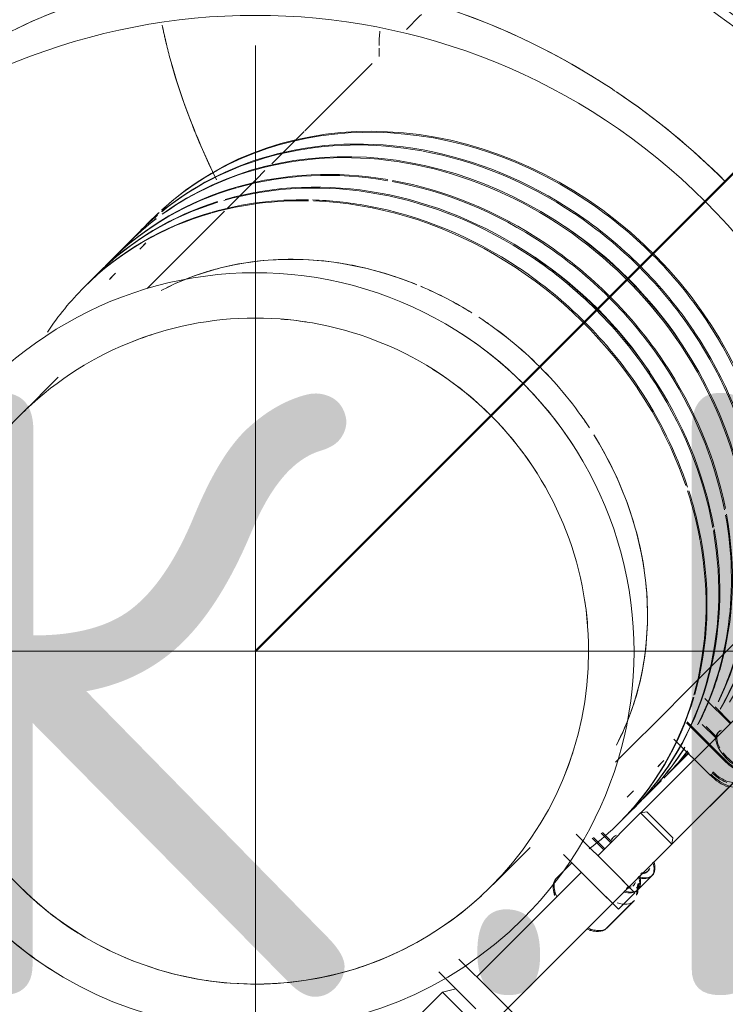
# Model space of a CAD drawing. Header units: millimetres. Extents: x -3267 to 40126, y 29201 to 102288.
# Tile 80 of 127: x 18687 to 18803, y 36126 to 36288. Entities that reach past the tile are written whole.
import ezdxf

# ---------------------------------------------------------------- set-up
doc = ezdxf.new("R2010")
doc.units = ezdxf.units.MM
doc.linetypes.add('ADSK_Осевая', pattern=[450, 250, -100, 0, -100])
doc.linetypes.add('ADSK_Штрих_ш2 п1_5', pattern=[350, 200, -150])
for name, color, linetype, lineweight in [('A-____-NOTE-TEXT', 5, 'Continuous', 5), ('P-PIPE-____-CNTR', 7, 'ADSK_Осевая', 18), ('Греющ. кабель', 204, 'Continuous', 50)]:
    doc.layers.add(name, color=color, linetype=linetype, lineweight=lineweight)
doc.layers.add('P-PIPE-____-OTLN', color=9, linetype='Continuous', lineweight=50, true_color=0x808080)
doc.styles.add('GOST Common', font='GOST_Common.ttf', dxfattribs={"height": 100})

# ---------------------------------------------------------------- blocks, each defined once
blk = doc.blocks.new('Наметкина 10_РД_АР_К1_отсоединено_rvt-1-ВКК_02_К1_З_ЭОМ_кабель_')
at = {"layer": 'A-____-NOTE-TEXT', "color": 253, "lineweight": 5, "true_color": 0xaaaaaa, "char_height": 100, "attachment_point": 1, "style": 'GOST Common'}
for s, insert, width in [('ВК', (16862.41, 36508.61), 200.4219), ('\\fGOST Common|b0|i0|c204|p34|;К', (17060.84, 36508.61), 96.2025), ('\\fGOST Common|b0|i0|c204|p34|;.', (17027.77, 36508.61), 40.0844)]:
    blk.add_mtext(s, dxfattribs=dict(at, insert=insert, width=width))
blk = doc.blocks.new('ВК_Чугун_Безраструбная_Отвод - SML-38423983-ВКК_02_К1_З_ЭОМ_кабель_')
at = {"layer": 'P-PIPE-____-OTLN', "color": 46, "lineweight": 9, "true_color": 0x785107, "flags": 128}
for points in [[(16961.83, 36505.02), (16962.38, 36505.58), (16963.09, 36506.28), (16963.96, 36507.15), (16964.98, 36508.17), (16966.15, 36509.34), (16967.47, 36510.66)], [(16961.13, 36426.53), (16959.6, 36428.12), (16958.14, 36429.76), (16956.75, 36431.47), (16955.43, 36433.22), (16954.18, 36435.03), (16953, 36436.89), (16951.89, 36438.79), (16950.87, 36440.74), (16949.92, 36442.72), (16949.05, 36444.74), (16948.26, 36446.8), (16947.56, 36448.88), (16946.94, 36450.99)], [(17045.38, 36433.01), (17044.05, 36431.68), (17042.87, 36430.49), (17041.83, 36429.46), (17040.96, 36428.58), (17040.23, 36427.86), (17039.67, 36427.3), (17039.26, 36426.89)], [(17037.32, 36425.02), (17035.68, 36423.56), (17033.98, 36422.17), (17032.22, 36420.84), (17030.41, 36419.59), (17028.55, 36418.41), (17026.65, 36417.31), (17024.7, 36416.28), (17022.72, 36415.33), (17020.7, 36414.46), (17018.64, 36413.68), (17016.56, 36412.97), (17014.45, 36412.36), (17012.31, 36411.82), (17010.16, 36411.37), (17007.99, 36411.01), (17005.81, 36410.73), (17003.62, 36410.55), (17001.42, 36410.45), (16999.22, 36410.43), (16997.02, 36410.51), (16994.83, 36410.67), (16992.64, 36410.92), (16990.47, 36411.26), (16988.31, 36411.69), (16986.17, 36412.2), (16984.05, 36412.79), (16981.96, 36413.48), (16979.9, 36414.24), (16977.87, 36415.08), (16975.87, 36416.01), (16973.91, 36417.02), (16972, 36418.1), (16970.13, 36419.26), (16968.31, 36420.49), (16966.53, 36421.79), (16964.82, 36423.17), (16963.15, 36424.61), (16961.55, 36426.11)]]:
    blk.add_lwpolyline(points, dxfattribs=at)
at = {"layer": 'P-PIPE-____-OTLN', "color": 43, "lineweight": 9, "true_color": 0xbba883}
for start_param, end_param in [(5.759766, 5.999526), (5.497967, 5.759592), (5.236167, 5.497787), (5.162708, 5.235981), (4.974368, 5.149961), (4.712569, 4.94986), (4.475277, 4.712405), (4.18897, 4.450598), (3.92717, 4.188793), (3.665371, 3.926987), (3.404607, 3.665181)]:
    blk.add_ellipse((17013.28, 36478.69), major_axis=(-38.89, 38.89), ratio=0.866025, start_param=start_param, end_param=end_param, dxfattribs=at)
blk = doc.blocks.new('Соединитель Norma Rapid1 - Соединитель Norma Rapid 2-V1225-ВКК_02_К1_З_ЭОМ_кабель_')
at = {"layer": 'P-PIPE-____-OTLN', "color": 7, "lineweight": 9}
for p, q in [((17063.6, 36438.7), (17056.53, 36431.64)), ((17064.64, 36438.89), (17063.6, 36438.7)), ((17063.6, 36438.7), (17068.74, 36433.56)), ((17064.64, 36438.89), (17068.93, 36434.6)), ((17068.93, 36434.6), (17064.64, 36438.89)), ((17052.97, 36435.19), (17059.1, 36429.06)), ((17068.74, 36433.56), (17068.93, 36434.6)), ((17038.97, 36403.78), (17068.74, 36433.56)), ((17056.38, 36426.34), (17050.87, 36431.84)), ((17053.81, 36428.91), (17036.55, 36411.64)), ((17061.93, 36426.24), (17059.1, 36429.06)), ((17059.1, 36429.06), (17062.64, 36425.53)), ((17062.64, 36425.53), (17061.6, 36426.56)), ((17056.38, 36426.34), (17059.21, 36423.51)), ((17059.92, 36422.8), (17056.38, 36426.34)), ((17059.92, 36422.8), (17062.64, 36425.53)), ((17061.84, 36426.33), (17061.93, 36426.24)), ((17058.88, 36423.84), (17059.92, 36422.8)), ((17059.21, 36423.51), (17059.11, 36423.61)), ((17033.61, 36414.58), (17039.12, 36409.07)), ((17036.39, 36406.35), (17030.26, 36412.48)), ((17030.88, 36409.11), (17025.68, 36403.9)), ((17033.11, 36409.63), (17030.88, 36409.11)), ((17030.88, 36409.11), (17039.16, 36400.84)), ((17041.95, 36406.24), (17039.12, 36409.07)), ((17039.12, 36409.07), (17042.65, 36405.54))]:
    blk.add_line(p, q, dxfattribs=at)
for major_axis, start_param, end_param in [((44.19, 44.19), 4.712527, 7.85412), ((38.89, 38.89), 0.632795, 0.707671), ((38.89, 38.89), 1.097617, 1.162578), ((44.19, 44.19), 6.058921, 6.50772), ((44.19, 44.19), 6.058928, 6.507727), ((44.19, 44.19), 6.058921, 6.50772), ((44.19, 44.19), 6.058928, 6.507727), ((44.19, 44.19), 6.058908, 6.507707), ((38.89, 38.89), 6.058928, 6.507726), ((44.19, 44.19), 1.570935, 4.712527), ((38.89, 38.89), 5.574238, 5.652329), ((38.89, 38.89), 5.117694, 5.187669), ((38.89, 38.89), 2.917335, 3.366134), ((44.19, 44.19), 2.917315, 3.366114), ((44.19, 44.19), 2.917317, 3.366116), ((44.19, 44.19), 2.917315, 3.366114), ((44.19, 44.19), 2.917317, 3.366116), ((44.19, 44.19), 2.917335, 3.366134), ((38.89, 38.89), 4.237285, 4.307361), ((38.89, 38.89), 3.772675, 3.850736)]:
    blk.add_ellipse((17000.01, 36465.43), major_axis=major_axis, ratio=1, start_param=start_param, end_param=end_param, dxfattribs=at)
blk = doc.blocks.new('Соединитель Norma Rapid1 - Соединитель Norma Rapid 2-V1226-ВКК_02_К1_З_ЭОМ_кабель_')
at = {"layer": 'P-PIPE-____-OTLN', "color": 9, "lineweight": 9, "true_color": 0xbfbfbf}
for p, q in [((16983.05, 36536.85), (16980.95, 36534.74)), ((16981.79, 36532.68), (16980.92, 36531.82)), ((17082.7, 36457.8), (17063.61, 36438.7)), ((17078.35, 36453.45), (17074.18, 36457.62)), ((17068.76, 36433.56), (17087.85, 36452.66)), ((17071.14, 36453.59), (17077.39, 36447.34)), ((17073.76, 36453.32), (17075.99, 36451.09)), ((17075.03, 36444.98), (17069.1, 36450.91)), ((17069.33, 36446.35), (17071.44, 36448.46)), ((17066.41, 36446.33), (17067.27, 36447.2)), ((17067.25, 36444.27), (17067.26, 36444.28)), ((17062.23, 36439.25), (17062.24, 36439.26)), ((17057.09, 36435.37), (17058.68, 36433.78)), ((17055.6, 36434.51), (17057.5, 36432.61)), ((17052.25, 36430.47), (17049.66, 36427.87)), ((17063.03, 36425.9), (17065.39, 36428.26)), ((17062.91, 36425.14), (17063.14, 36426.97)), ((17049.22, 36425.92), (17049.36, 36425.08)), ((17057.93, 36419.6), (17062.44, 36424.11)), ((17055.14, 36419.31), (17055.98, 36419.16))]:
    blk.add_line(p, q, dxfattribs=at)
at = {"layer": 'P-PIPE-____-OTLN', "lineweight": 9}
for p, q in [((16978.86, 36532.66), (16975.93, 36529.72)), ((16973.84, 36527.64), (16971.74, 36525.53)), ((16976.77, 36527.66), (16975.9, 36526.8)), ((17064.31, 36441.33), (17067.06, 36444.08)), ((17061.39, 36441.31), (17062.25, 36442.18)), ((17060.12, 36437.14), (17062.23, 36439.25))]:
    blk.add_line(p, q, dxfattribs=at)
at = {"layer": 'P-PIPE-____-OTLN', "color": 9, "lineweight": 9, "true_color": 0xbfbfbf}
for centre, major_axis, ratio, start_param, end_param in [((17027.25, 36492.65), (-44.19, 44.2), 0.866025, 4.936968, 6.245233), ((17025.14, 36490.55), (-44.19, 44.2), 0.866025, 5.385767, 6.193949), ((17023.06, 36488.46), (-44.19, 44.2), 0.866025, 4.488169, 6.143155), ((17025.14, 36490.55), (-44.19, 44.2), 0.866025, 4.936968, 5.383726), ((17018.04, 36483.44), (-44.19, 44.2), 0.866025, 4.936968, 5.834566), ((17020.12, 36485.53), (-44.19, 44.2), 0.866025, 5.396381, 5.831417), ((17020.12, 36485.53), (-44.19, 44.2), 0.866025, 5.834566, 6.283365), ((17020.12, 36485.53), (-44.19, 44.2), 0.866025, 4.936968, 5.383726), ((17018.04, 36483.44), (-44.19, 44.2), 0.866025, 5.853522, 6.283365), ((17015.93, 36481.34), (-44.19, 44.2), 0.866025, 5.548929, 5.831548), ((17015.93, 36481.34), (-44.19, 44.2), 0.866025, 4.488592, 5.534437), ((17027.25, 36492.65), (-44.19, 44.2), 0.866025, 4.488169, 4.936791), ((17015.93, 36481.34), (-44.19, 44.2), 0.866025, 5.834566, 6.283365), ((17025.14, 36490.55), (-44.19, 44.2), 0.866025, 6.21136, 6.283365), ((17027.25, 36492.65), (-44.19, 44.2), 0.866025, 6.256378, 6.283365), ((17025.14, 36490.55), (-44.19, 44.2), 0.866025, 4.48863, 4.936142), ((17023.06, 36488.46), (-44.19, 44.2), 0.866025, 6.166771, 6.283365), ((17024.53, 36489.94), (-42.74, 42.74), 0.866025, 4.488169, 4.936791), ((17025.14, 36490.55), (-44.19, 44.2), 0.866025, 0.00018, 0.026081), ((17020.12, 36485.53), (-44.19, 44.2), 0.866025, 4.48863, 4.936142), ((17018.04, 36483.44), (-44.19, 44.2), 0.866025, 4.488169, 4.936791), ((17019.51, 36484.92), (-42.74, 42.74), 0.866025, 4.488169, 4.936791), ((17020.12, 36485.53), (-44.19, 44.2), 0.866025, 0.00018, 0.029841), ((17015.93, 36481.34), (-44.19, 44.2), 0.866025, 0.00018, 0.177065), ((17027.25, 36492.65), (-44.19, 44.2), 0.866025, 4.03937, 4.487973), ((17025.14, 36490.55), (-44.19, 44.2), 0.866025, 4.041058, 4.488169), ((17023.06, 36488.46), (-44.19, 44.2), 0.866025, 4.03937, 4.487973), ((17020.12, 36485.53), (-44.19, 44.2), 0.866025, 4.053672, 4.488169), ((17018.04, 36483.44), (-44.19, 44.2), 0.866025, 4.03937, 4.487973), ((17015.93, 36481.34), (-44.19, 44.2), 0.866025, 4.195314, 4.488169), ((17015.93, 36481.34), (-44.19, 44.2), 0.866025, 4.040954, 4.180089), ((17020.12, 36485.53), (-44.19, 44.2), 0.866025, 3.413686, 4.03937), ((17018.04, 36483.44), (-44.19, 44.2), 0.866025, 3.590571, 4.030938), ((17015.93, 36481.34), (-44.19, 44.2), 0.866025, 3.590571, 4.03937), ((17025.14, 36490.55), (-44.19, 44.2), 0.866025, 3.387642, 3.590571), ((17023.06, 36488.46), (-44.19, 44.2), 0.866025, 3.432221, 3.590218), ((17018.04, 36483.44), (-44.19, 44.2), 0.866025, 3.141772, 3.590218), ((17015.93, 36481.34), (-44.19, 44.2), 0.866025, 3.141772, 3.584587), ((17079.16, 36449.11), (-2.83, 2.83), 0.5, 0, 3.141489), ((17079.16, 36449.11), (-2.83, 2.83), 0.5, 6.021282, 6.283082), ((17020.12, 36485.53), (-44.19, 44.2), 0.866025, 3.141772, 3.335687), ((17023.06, 36488.46), (-44.19, 44.2), 0.866025, 3.164301, 3.256353), ((17025.14, 36490.55), (-44.19, 44.2), 0.866025, 3.141772, 3.200017), ((17025.14, 36490.55), (-44.19, 44.2), 0.866025, 3.115584, 3.141772), ((17079.16, 36449.11), (-3.54, 3.53), 0.5, 1.570693, 3.141489), ((17076.8, 36446.75), (-3.54, 3.53), 0.5, 1.570693, 2.356091), ((17076.8, 36446.75), (-2.83, 2.83), 0.5, 1.570693, 2.094291), ((17076.8, 36446.75), (-2.83, 2.83), 0.5, 2.094291, 2.356091), ((17020.12, 36485.53), (-44.19, 44.2), 0.866025, 3.115584, 3.141772), ((17015.93, 36481.34), (-44.19, 44.2), 0.866025, 3.018605, 3.141772), ((17061.85, 36431.8), (-2.83, 2.83), 0.5, 0, 0.261696), ((17061.85, 36431.8), (-2.83, 2.83), 0.5, 6.021282, 6.283082), ((17061.85, 36431.8), (-3.54, 3.53), 0.5, 3.141593, 3.926887), ((17059.49, 36429.44), (-3.54, 3.53), 0.5, 3.141593, 3.926887), ((17061.85, 36431.8), (-3.54, 3.53), 0.5, 2.356091, 3.141489), ((17061.85, 36431.8), (-2.83, 2.83), 0.5, 2.61789, 3.141489), ((17061.85, 36431.8), (-2.83, 2.83), 0.5, 3.141593, 3.403288), ((17053.79, 36423.74), (-4.14, 4.14), 0.5, 0, 0.61548), ((17059.49, 36429.44), (-2.83, 2.83), 0.5, 3.141593, 3.403288), ((17059.49, 36429.44), (-3.54, 3.53), 0.5, 2.356091, 3.141489), ((17059.49, 36429.44), (-2.83, 2.83), 0.5, 2.61789, 2.87969), ((17058.3, 36428.25), (-4.14, 4.14), 0.5, 2.344994, 3.141489), ((17053.79, 36423.74), (-4.14, 4.14), 0.5, 2.257512, 3.141489)]:
    blk.add_ellipse(centre, major_axis=major_axis, ratio=ratio, start_param=start_param, end_param=end_param, dxfattribs=at)
at = {"layer": 'P-PIPE-____-OTLN', "lineweight": 9}
for start_param, end_param in [(5.344372, 5.420836), (5.834566, 5.876638), (5.80908, 5.834566), (4.904703, 4.936968), (4.488169, 4.520605), (4.004222, 4.080727), (3.548554, 3.615952)]:
    blk.add_ellipse((17013.28, 36478.69), major_axis=(-38.89, 38.89), ratio=0.866025, start_param=start_param, end_param=end_param, dxfattribs=at)
blk = doc.blocks.new('ВК_Чугун_Безраструбная_Отвод - SML-38418856-ВКК_02_К1_З_ЭОМ_кабель_')
at = {"layer": 'P-PIPE-____-OTLN', "color": 254, "lineweight": 9, "true_color": 0xddd3c1}
blk.add_line((17008.19, 36551.37), (17011.09, 36554.28), dxfattribs=at)
at = {"layer": 'P-PIPE-____-OTLN', "color": 254, "lineweight": 9, "true_color": 0xeee9e0}
for p, q in [((17105.18, 36492.81), (17102.52, 36490.14)), ((17101.79, 36489.42), (17099.57, 36487.19)), ((17098.49, 36486.11), (17097.05, 36484.67))]:
    blk.add_line(p, q, dxfattribs=at)
at = {"layer": 'P-PIPE-____-OTLN', "color": 254, "lineweight": 9, "true_color": 0xeee9e0, "flags": 128}
for points in [[(17024.93, 36568.11), (17027.09, 36570.28), (17027.4, 36570.59)], [(17011.09, 36554.28), (17014.1, 36557.29), (17017.21, 36560.4), (17019.26, 36562.45)], [(17095.28, 36482.9), (17092.16, 36479.78), (17089.62, 36477.25)]]:
    blk.add_lwpolyline(points, dxfattribs=at)
at = {"layer": 'P-PIPE-____-OTLN', "color": 254, "lineweight": 9, "true_color": 0xddd3c1, "flags": 128}
for points in [[(17002.71, 36545.9), (17005.39, 36548.58), (17008.07, 36551.26)], [(16995.4, 36538.59), (16997.71, 36540.9), (17000.15, 36543.34), (17001.59, 36544.78)], [(17089.14, 36476.76), (17086.22, 36473.85), (17083.42, 36471.04), (17080.73, 36468.35), (17078.15, 36465.78), (17075.7, 36463.33), (17073.38, 36461.01)]]:
    blk.add_lwpolyline(points, dxfattribs=at)
at = {"layer": 'P-PIPE-____-OTLN', "color": 43, "lineweight": 9, "true_color": 0xbba883, "flags": 128}
for points in [[(16991.17, 36534.36), (16993.22, 36536.4), (16994.9, 36538.09)], [(17073.38, 36461.01), (17071.19, 36458.81), (17069.13, 36456.75), (17068.95, 36456.57)]]:
    blk.add_lwpolyline(points, dxfattribs=at)
blk = doc.blocks.new('Соединитель Norma Rapid1 - Соединитель Norma Rapid 2-V1227-ВКК_02_К1_З_ЭОМ_кабель_')
at = {"layer": 'P-PIPE-____-OTLN', "color": 9, "lineweight": 9, "true_color": 0xbfbfbf}
for p, q in [((16983.21, 36537.01), (16981.11, 36534.9)), ((16981.95, 36532.84), (16981.08, 36531.98)), ((17082.86, 36457.95), (17063.6, 36438.69)), ((17078.51, 36453.6), (17075.89, 36456.22)), ((17068.74, 36433.55), (17088, 36452.81)), ((17071.29, 36453.74), (17077.54, 36447.49)), ((17074.43, 36452.96), (17076.15, 36451.24)), ((17069.49, 36446.51), (17071.6, 36448.62)), ((17066.57, 36446.49), (17067.43, 36447.36)), ((17055.79, 36434.62), (17057.66, 36432.76)), ((17057.28, 36435.49), (17058.83, 36433.94)), ((17052.25, 36430.47), (17049.81, 36428.03)), ((17063.18, 36426.05), (17065.54, 36428.41)), ((17063.06, 36425.29), (17063.29, 36427.12)), ((17049.37, 36426.08), (17049.51, 36425.24)), ((17058.08, 36419.75), (17062.59, 36424.26)), ((17055.29, 36419.46), (17056.13, 36419.32))]:
    blk.add_line(p, q, dxfattribs=at)
at = {"layer": 'P-PIPE-____-OTLN', "lineweight": 9}
for p, q in [((16979.02, 36532.82), (16976.09, 36529.88)), ((16974, 36527.8), (16971.9, 36525.69)), ((16976.93, 36527.82), (16976.06, 36526.96)), ((17064.47, 36441.49), (17067.06, 36444.08)), ((17061.55, 36441.47), (17062.41, 36442.34)), ((17060.28, 36437.3), (17062.39, 36439.41))]:
    blk.add_line(p, q, dxfattribs=at)
at = {"layer": 'P-PIPE-____-OTLN', "color": 9, "lineweight": 9, "true_color": 0xbfbfbf}
for centre, major_axis, ratio, start_param, end_param in [((17027.41, 36492.81), (-44.19, 44.2), 0.866025, 3.339201, 6.249137), ((17023.22, 36488.62), (-44.19, 44.2), 0.866025, 3.428801, 6.14706), ((17025.3, 36490.71), (-44.19, 44.2), 0.866025, 5.385815, 5.834386), ((17025.3, 36490.71), (-44.19, 44.2), 0.866025, 5.834739, 6.197854), ((17025.3, 36490.71), (-44.19, 44.2), 0.866025, 4.936984, 5.385587), ((17018.2, 36483.6), (-44.19, 44.2), 0.866025, 4.039191, 5.834386), ((17020.28, 36485.69), (-44.19, 44.2), 0.866025, 5.399195, 5.834386), ((17020.28, 36485.69), (-44.19, 44.2), 0.866025, 5.834739, 6.283185), ((17020.28, 36485.69), (-44.19, 44.2), 0.866025, 4.936984, 5.385587), ((17018.2, 36483.6), (-44.19, 44.2), 0.866025, 5.8577, 6.283185), ((17016.09, 36481.5), (-44.19, 44.2), 0.866025, 5.551931, 5.834386), ((17016.09, 36481.5), (-44.19, 44.2), 0.866025, 5.385815, 5.540563), ((17016.09, 36481.5), (-44.19, 44.2), 0.866025, 4.936984, 5.385587), ((17016.09, 36481.5), (-44.19, 44.2), 0.866025, 5.834739, 6.283185), ((17025.3, 36490.71), (-44.19, 44.2), 0.866025, 6.21479, 6.283185), ((17027.41, 36492.81), (-44.19, 44.2), 0.866025, 6.259806, 6.283185), ((17025.3, 36490.71), (-44.19, 44.2), 0.866025, 4.488166, 4.936788), ((17023.22, 36488.62), (-44.19, 44.2), 0.866025, 6.170204, 6.283185), ((17020.28, 36485.69), (-44.19, 44.2), 0.866025, 4.488166, 4.936788), ((17016.09, 36481.5), (-44.19, 44.2), 0.866025, 4.488166, 4.936788), ((17025.3, 36490.71), (-44.19, 44.2), 0.866025, 4.039348, 4.48799), ((17020.28, 36485.69), (-44.19, 44.2), 0.866025, 4.055077, 4.48799), ((17016.09, 36481.5), (-44.19, 44.2), 0.866025, 4.187938, 4.48799), ((17016.09, 36481.5), (-44.19, 44.2), 0.866025, 4.039348, 4.177227), ((17020.28, 36485.69), (-44.19, 44.2), 0.866025, 3.590518, 4.039191), ((17018.2, 36483.6), (-44.19, 44.2), 0.866025, 3.141593, 4.033755), ((17016.09, 36481.5), (-44.19, 44.2), 0.866025, 3.590518, 4.039191), ((17025.3, 36490.71), (-44.19, 44.2), 0.866025, 3.359177, 3.590392), ((17020.28, 36485.69), (-44.19, 44.2), 0.866025, 3.413701, 3.590392), ((17016.09, 36481.5), (-44.19, 44.2), 0.866025, 3.141593, 3.581187), ((17079.31, 36449.26), (-2.83, 2.83), 0.5, 0, 1.047198), ((17079.31, 36449.26), (-2.83, 2.83), 0.5, 6.021386, 6.283185), ((17020.28, 36485.69), (-44.19, 44.2), 0.866025, 3.141593, 3.331357), ((17023.22, 36488.62), (-44.19, 44.2), 0.866025, 3.141593, 3.252026), ((17025.3, 36490.71), (-44.19, 44.2), 0.866025, 3.141593, 3.195692), ((17079.31, 36449.26), (-2.83, 2.83), 0.5, 1.308997, 3.141593), ((17079.31, 36449.26), (-3.54, 3.54), 0.5, 1.570796, 3.141593), ((17076.95, 36446.9), (-3.54, 3.54), 0.5, 1.570796, 3.141593), ((17076.95, 36446.9), (-2.83, 2.83), 0.5, 1.570796, 3.141593), ((17062, 36431.95), (-2.83, 2.83), 0.5, 0, 0.261799), ((17062, 36431.95), (-2.83, 2.83), 0.5, 6.021386, 6.283185), ((17062, 36431.95), (-3.54, 3.54), 0.5, 3.141593, 3.926991), ((17053.94, 36423.89), (-4.14, 4.14), 0.5, 0, 0.61548), ((17059.64, 36429.59), (-3.54, 3.54), 0.5, 3.141593, 3.926991), ((17062, 36431.95), (-3.54, 3.54), 0.5, 2.356194, 3.141593), ((17062, 36431.95), (-2.83, 2.83), 0.5, 2.617994, 3.141593), ((17062, 36431.95), (-2.83, 2.83), 0.5, 3.141593, 3.403392), ((17059.64, 36429.59), (-2.83, 2.83), 0.5, 2.617994, 2.879793), ((17059.64, 36429.59), (-2.83, 2.83), 0.5, 3.141593, 3.403392), ((17059.64, 36429.59), (-3.28, 3.28), 0.5, 3.141593, 3.510684), ((17053.94, 36423.89), (-4.14, 4.14), 0.5, 0.61548, 0.879901), ((17059.64, 36429.59), (-3.54, 3.54), 0.5, 2.356194, 3.141593), ((17053.94, 36423.89), (-4.14, 4.14), 0.5, 2.258662, 3.141593)]:
    blk.add_ellipse(centre, major_axis=major_axis, ratio=ratio, start_param=start_param, end_param=end_param, dxfattribs=at)
blk = doc.blocks.new('Соединитель Norma Rapid1 - Соединитель Norma Rapid 2-V1228-ВКК_02_К1_З_ЭОМ_кабель_')
at = {"layer": 'P-PIPE-____-OTLN', "lineweight": 9}
for p, q in [((17074.55, 36603.46), (17067.16, 36604.73)), ((17059.28, 36586.71), (17057.67, 36587.21)), ((17139.32, 36532.56), (17138.06, 36539.95)), ((17121.8, 36523.07), (17121.31, 36524.68))]:
    blk.add_line(p, q, dxfattribs=at)
at = {"layer": 'P-PIPE-____-OTLN', "color": 9, "lineweight": 9, "true_color": 0xbfbfbf}
for p, q in [((17046.29, 36600.08), (17043.25, 36597.05)), ((17067.97, 36595.41), (17066.36, 36595.91)), ((17043.04, 36593.93), (17041.54, 36592.43)), ((17039.03, 36592.83), (17036.85, 36590.64)), ((17036.19, 36589.98), (17033.95, 36587.74)), ((17030.34, 36584.13), (17027.79, 36581.58)), ((17034.35, 36585.23), (17032.85, 36583.73)), ((17130.5, 36531.76), (17130, 36533.37)), ((17134.09, 36510.16), (17130.91, 36513.34)), ((17134.58, 36511.6), (17134.68, 36511.69)), ((17134.34, 36509.43), (17130.68, 36505.77)), ((17131.26, 36508.28), (17133.86, 36510.87)), ((17135.05, 36510.14), (17134.58, 36509.67)), ((17127.02, 36506.94), (17128.28, 36508.21)), ((17125.65, 36506.35), (17130.08, 36501.92)), ((17130.62, 36505.7), (17125.56, 36500.65)), ((17129.07, 36493.87), (17140.16, 36504.96)), ((17125.24, 36502.25), (17127.42, 36504.44)), ((17118.62, 36498.54), (17119.83, 36499.75)), ((17122.33, 36499.35), (17123.87, 36500.89)), ((17115.08, 36492.1), (17118.72, 36495.74)), ((17127.29, 36492.09), (17128.82, 36493.62))]:
    blk.add_line(p, q, dxfattribs=at)
at = {"layer": 'P-PIPE-____-OTLN', "color": 254, "lineweight": 9, "true_color": 0xdfdfdf}
for p, q in [((17124.35, 36499.44), (17120.16, 36495.25)), ((17117.51, 36494.5), (17121.03, 36490.98)), ((17125.31, 36490.11), (17126.79, 36491.59)), ((17123.58, 36485.25), (17126.19, 36487.86))]:
    blk.add_line(p, q, dxfattribs=at)
at = {"layer": 'P-PIPE-____-OTLN', "lineweight": 9}
for centre, major_axis, start_param, end_param in [((17090.48, 36555.89), (-44.19, 44.2), 5.860363, 5.977575), ((17090.48, 36555.89), (-44.19, 44.2), 3.590392, 5.834386), ((17086.84, 36552.24), (-44.19, 44.2), 5.385587, 5.705194), ((17086.84, 36552.24), (-44.19, 44.2), 5.242789, 5.385584), ((17084.28, 36549.69), (-42.74, 42.74), 5.201349, 5.37688), ((17086.84, 36552.24), (-44.19, 44.2), 4.936788, 5.237967), ((17083.23, 36548.63), (-44.19, 44.2), 5.180151, 5.277815), ((17083.23, 36548.63), (-44.19, 44.2), 4.734815, 5.174407), ((17084.28, 36549.69), (-42.74, 42.74), 4.936788, 5.190946), ((17086.84, 36552.24), (-44.19, 44.2), 4.48799, 4.936786), ((17084.28, 36549.69), (-42.74, 42.74), 4.48799, 4.936786), ((17083.23, 36548.63), (-44.19, 44.2), 4.25754, 4.712389), ((17086.84, 36552.24), (-44.19, 44.2), 4.039191, 4.487986), ((17084.28, 36549.69), (-42.74, 42.74), 4.246816, 4.487986), ((17083.23, 36548.63), (-44.19, 44.2), 4.13064, 4.250371), ((17084.28, 36549.69), (-42.74, 42.74), 4.039191, 4.233832), ((17086.84, 36552.24), (-44.19, 44.2), 3.719598, 4.039186), ((17090.48, 36555.89), (-44.19, 44.2), 3.447201, 3.579738)]:
    blk.add_ellipse(centre, major_axis=major_axis, ratio=0.5, start_param=start_param, end_param=end_param, dxfattribs=at)
at = {"layer": 'P-PIPE-____-OTLN', "color": 9, "lineweight": 9, "true_color": 0xbfbfbf}
for centre, major_axis, ratio, start_param, end_param in [((17090.48, 36555.89), (-44.19, 44.2), 0.5, 5.98536, 6.087683), ((17095.07, 36560.48), (-38.89, 38.89), 0.5, 5.798789, 5.834386), ((17095.07, 36560.48), (-38.89, 38.89), 0.5, 5.620682, 5.706866), ((17090.48, 36555.89), (-44.19, 44.2), 0.5, 6.12492, 6.241337), ((17086.84, 36552.24), (-44.19, 44.2), 0.5, 5.834386, 6.166285), ((17086.84, 36552.24), (-44.19, 44.2), 0.5, 5.770567, 5.834382), ((17086.84, 36552.24), (-44.19, 44.2), 0.5, 5.719074, 5.74645), ((17086.84, 36552.24), (-44.19, 44.2), 0.5, 6.188467, 6.283185), ((17083.23, 36548.63), (-44.19, 44.2), 0.5, 5.546718, 6.00476), ((17084.28, 36549.69), (-42.74, 42.74), 0.5, 5.400385, 5.77392), ((17083.23, 36548.63), (-44.19, 44.2), 0.5, 6.041992, 6.283185), ((17083.23, 36548.63), (-44.19, 44.2), 0.5, 5.395085, 5.524374), ((17078.14, 36543.55), (-44.19, 44.2), 0.5, 5.852339, 6.067444), ((17078.14, 36543.55), (-44.19, 44.2), 0.5, 5.576072, 5.834386), ((17083.23, 36548.63), (-44.19, 44.2), 0.5, 5.294168, 5.385587), ((17078.14, 36543.55), (-44.19, 44.2), 0.5, 5.385587, 5.574976), ((17074.53, 36539.94), (-44.19, 44.2), 0.5, 5.524374, 5.834386), ((17075.59, 36540.99), (-42.74, 42.74), 0.5, 5.385587, 5.78094), ((17078.14, 36543.55), (-44.19, 44.2), 0.5, 5.191559, 5.385584), ((17074.53, 36539.94), (-44.19, 44.2), 0.5, 5.385587, 5.520704), ((17074.53, 36539.94), (-44.19, 44.2), 0.5, 4.936788, 5.374523), ((17075.59, 36540.99), (-42.74, 42.74), 0.5, 4.936788, 5.379074), ((17078.14, 36543.55), (-44.19, 44.2), 0.5, 4.936788, 5.151867), ((17078.14, 36543.55), (-44.19, 44.2), 0.5, 4.712389, 4.936786), ((17074.53, 36539.94), (-44.19, 44.2), 0.5, 4.712389, 4.936788), ((17075.59, 36540.99), (-42.74, 42.74), 0.5, 4.712389, 4.936786), ((17078.14, 36543.55), (-44.19, 44.2), 0.5, 4.48799, 4.694002), ((17075.59, 36540.99), (-42.74, 42.74), 0.5, 4.48799, 4.698411), ((17074.53, 36539.94), (-44.19, 44.2), 0.5, 3.900404, 4.690941), ((17078.14, 36543.55), (-44.19, 44.2), 0.5, 4.335844, 4.487986), ((17075.59, 36540.99), (-42.74, 42.74), 0.5, 4.039191, 4.487986), ((17095.07, 36560.48), (-38.89, 38.89), 0.5, 3.986347, 4.034532), ((17078.14, 36543.55), (-44.19, 44.2), 0.5, 4.039191, 4.31722), ((17083.23, 36548.63), (-44.19, 44.2), 0.5, 4.100536, 4.13064), ((17083.23, 36548.63), (-44.19, 44.2), 0.5, 4.039191, 4.090253), ((17095.07, 36560.48), (-38.89, 38.89), 0.5, 3.717952, 3.804048), ((17084.28, 36549.69), (-42.74, 42.74), 0.5, 3.624232, 4.024375), ((17083.23, 36548.63), (-44.19, 44.2), 0.5, 3.590392, 4.029671), ((17095.07, 36560.48), (-38.89, 38.89), 0.5, 3.590392, 3.625949), ((17078.14, 36543.55), (-44.19, 44.2), 0.5, 3.93791, 4.039186), ((17075.59, 36540.99), (-42.74, 42.74), 0.5, 3.656008, 4.039187), ((17078.14, 36543.55), (-44.19, 44.2), 0.5, 3.880991, 3.916976), ((17078.14, 36543.55), (-44.19, 44.2), 0.5, 3.590392, 3.860512), ((17086.84, 36552.24), (-44.19, 44.2), 0.5, 3.590392, 3.664931), ((17074.53, 36539.94), (-44.19, 44.2), 0.5, 3.590392, 3.900404), ((17086.84, 36552.24), (-44.19, 44.2), 0.5, 3.262722, 3.590379), ((17090.48, 36555.89), (-44.19, 44.2), 0.5, 3.141593, 3.439402), ((17083.23, 36548.63), (-44.19, 44.2), 0.5, 3.4135, 3.590392), ((17078.14, 36543.55), (-44.19, 44.2), 0.5, 3.4135, 3.590379), ((17137.62, 36507.57), (-2.57, 2.57), 0.866025, 5.285271, 6.283185), ((17137.62, 36507.57), (-2.57, 2.57), 0.866025, 0, 0.398212), ((17137.93, 36507.88), (-2.14, 2.14), 0.866025, 0, 3.109201), ((17137.93, 36507.88), (-2.14, 2.14), 0.866025, 5.417411, 6.283185), ((17137.93, 36507.88), (-2.14, 2.14), 0.866025, 3.141593, 4.712389), ((17137.62, 36507.57), (-2.57, 2.57), 0.866025, 3.141593, 4.712389), ((17134.09, 36504.04), (-2.83, 2.83), 0.866025, 0, 0.261799), ((17134.09, 36504.04), (-2.83, 2.83), 0.866025, 6.021386, 6.283185), ((17134.09, 36504.04), (-2.83, 2.83), 0.866025, 0.523599, 0.785398), ((17137.62, 36507.57), (-2.57, 2.57), 0.866025, 2.743454, 3.125431), ((17134.09, 36504.04), (-2.83, 2.83), 0.866025, 0.785398, 1.047198), ((17134.09, 36504.04), (-2.83, 2.83), 0.866025, 2.879793, 3.141593), ((17134.09, 36504.04), (-2.83, 2.83), 0.866025, 3.141593, 3.403392), ((17134.09, 36504.04), (-3.54, 3.54), 0.866025, 3.141593, 3.665191), ((17132.73, 36502.67), (-3.54, 3.54), 0.866025, 1.570796, 2.094395), ((17134.09, 36504.04), (-3.54, 3.54), 0.866025, 1.570796, 3.141593), ((17134.09, 36504.04), (-2.83, 2.83), 0.866025, 2.094395, 2.356194), ((17134.09, 36504.04), (-2.83, 2.83), 0.866025, 2.356194, 2.617994), ((17132.73, 36502.67), (-2.83, 2.83), 0.866025, 2.879793, 3.141593), ((17132.73, 36502.67), (-2.83, 2.83), 0.866025, 3.141593, 3.403392), ((17132.73, 36502.67), (-3.54, 3.54), 0.866025, 3.141593, 3.403392), ((17132.73, 36502.67), (-3.54, 3.54), 0.866025, 3.403392, 3.665191), ((17132.73, 36502.67), (-2.83, 2.83), 0.866025, 2.094395, 2.356194), ((17132.73, 36502.67), (-2.83, 2.83), 0.866025, 2.356194, 2.617994), ((17132.73, 36502.67), (-3.54, 3.54), 0.866025, 2.356194, 2.879793), ((17132.73, 36502.67), (-2.83, 2.83), 0.866025, 2.807164, 2.879793), ((17132.73, 36502.67), (-3.54, 3.54), 0.866025, 2.879793, 3.141593), ((17122.73, 36492.68), (-3.54, 3.54), 0.866025, 3.761838, 3.926991), ((17124.1, 36494.04), (-3.54, 3.54), 0.866025, 3.141593, 3.444284)]:
    blk.add_ellipse(centre, major_axis=major_axis, ratio=ratio, start_param=start_param, end_param=end_param, dxfattribs=at)
at = {"layer": 'P-PIPE-____-OTLN', "color": 254, "lineweight": 9, "true_color": 0xdfdfdf}
for centre, major_axis, ratio, start_param, end_param in [((17078.14, 36543.55), (-44.19, 44.2), 0.5, 6.088153, 6.283185), ((17074.53, 36539.94), (-44.19, 44.2), 0.5, 5.845553, 6.283185), ((17070.89, 36536.29), (-44.19, 44.2), 0.5, 5.648012, 6.283185), ((17070.89, 36536.29), (-44.19, 44.2), 0.5, 5.385587, 5.627052), ((17070.89, 36536.29), (-44.19, 44.2), 0.5, 5.137478, 5.385584), ((17070.89, 36536.29), (-44.19, 44.2), 0.5, 4.936788, 5.123828), ((17070.89, 36536.29), (-44.19, 44.2), 0.5, 4.673397, 4.936786), ((17070.89, 36536.29), (-44.19, 44.2), 0.5, 4.48799, 4.646165), ((17070.89, 36536.29), (-44.19, 44.2), 0.5, 4.055276, 4.487986), ((17070.89, 36536.29), (-44.19, 44.2), 0.5, 3.590392, 4.030933), ((17074.53, 36539.94), (-44.19, 44.2), 0.5, 3.141593, 3.579225), ((17070.89, 36536.29), (-44.19, 44.2), 0.5, 3.141593, 3.575499), ((17078.14, 36543.55), (-44.19, 44.2), 0.5, 3.141593, 3.213727), ((17124.1, 36494.04), (-2.83, 2.83), 0.866025, 0, 0.261799), ((17124.1, 36494.04), (-2.83, 2.83), 0.866025, 6.021386, 6.283185), ((17124.1, 36494.04), (-2.83, 2.83), 0.866025, 0.523599, 1.047198), ((17122.05, 36491.99), (-4.14, 4.14), 0.866025, 3.141593, 3.897616), ((17122.73, 36492.68), (-3.54, 3.54), 0.866025, 3.141593, 3.761838), ((17124.1, 36494.04), (-2.83, 2.83), 0.866025, 3.141593, 3.276487), ((17124.1, 36494.04), (-3.54, 3.54), 0.866025, 3.444284, 3.665191), ((17124.1, 36494.04), (-3.54, 3.54), 0.866025, 1.570796, 3.141593), ((17124.1, 36494.04), (-2.83, 2.83), 0.866025, 2.094395, 2.617994), ((17122.73, 36492.68), (-3.28, 3.28), 0.866025, 3.141593, 3.480954), ((17124.1, 36494.04), (-2.83, 2.83), 0.866025, 2.879793, 3.141593), ((17122.73, 36492.68), (-3.54, 3.54), 0.866025, 1.570796, 3.141593), ((17122.73, 36492.68), (-2.83, 2.83), 0.866025, 2.094395, 2.617994), ((17122.73, 36492.68), (-3.28, 3.28), 0.866025, 2.765023, 3.141593)]:
    blk.add_ellipse(centre, major_axis=major_axis, ratio=ratio, start_param=start_param, end_param=end_param, dxfattribs=at)
at = {"layer": 'P-PIPE-____-OTLN', "color": 7, "lineweight": 9, "true_color": 0xefefef}
blk.add_ellipse((17124.1, 36494.04), major_axis=(-2.83, 2.83), ratio=0.866025, start_param=3.276487, end_param=3.403392, dxfattribs=at)
blk = doc.blocks.new('Соединитель Norma Rapid1 - Соединитель Norma Rapid 2-V1229-ВКК_02_К1_З_ЭОМ_кабель_')
at = {"layer": 'P-PIPE-____-OTLN', "lineweight": 9}
blk.add_ellipse((17085.77, 36551.18), major_axis=(-44.19, 44.2), ratio=0.5, start_param=3.818441, end_param=5.606339, dxfattribs=at)
at = {"layer": 'P-PIPE-____-OTLN', "color": 254, "lineweight": 9, "true_color": 0xdfdfdf}
blk.add_ellipse((17069.82, 36535.23), major_axis=(-44.19, 44.2), ratio=0.5, start_param=4.651895, end_param=5.096887, dxfattribs=at)
at = {"layer": 'P-PIPE-____-OTLN', "color": 7, "lineweight": 9, "true_color": 0xefefef}
for start_param, end_param in [(0.387174, 0.448799), (0.461109, 0.495408)]:
    blk.add_ellipse((17069.82, 36535.23), major_axis=(-44.19, 44.2), ratio=0.5, start_param=start_param, end_param=end_param, dxfattribs=at)

msp = doc.modelspace()

# ---------------------------------------------------------------- linework, layer by layer
at = {"layer": 'P-PIPE-____-CNTR', "color": 46, "lineweight": 9, "true_color": 0x785107}
for p, q in [((18725.58, 36084.16), (18725.58, 36284.16)), ((18625.58, 36184.16), (18825.58, 36184.16))]:
    msp.add_line(p, q, dxfattribs=at)
at = {"layer": 'P-PIPE-____-OTLN', "color": 43, "lineweight": 9, "true_color": 0xbba883}
for p, q in [((18716.74, 36253.07), (18707.71, 36244.04)), ((18785.02, 36165.79), (18794.52, 36175.29))]:
    msp.add_line(p, q, dxfattribs=at)
at = {"layer": 'P-PIPE-____-OTLN', "color": 46, "lineweight": 9, "true_color": 0x785107}
for p, q in [((18764.48, 36223.03), (18764.47, 36223.05)), ((18686.68, 36145.27), (18686.7, 36145.25))]:
    msp.add_line(p, q, dxfattribs=at)
at = {"layer": 'P-PIPE-____-OTLN', "color": 46, "linetype": 'ADSK_Штрих_ш2 п1_5', "lineweight": 9, "true_color": 0x785107}
for centre, major_axis, ratio, start_param, end_param in [((18791.87, 36250.41), (-74.24, 74.25), 0.5, 4.712389, 5.235954), ((18755.63, 36214.18), (-74.24, 74.25), 0.866025, 4.712389, 6.283185), ((18755.63, 36214.18), (-74.24, 74.25), 0.866025, 4.712389, 6.283185), ((18725.59, 36184.14), (74.25, 74.25), 1, 0.000128, 1.570924), ((18738.86, 36197.4), (-74.24, 74.25), 0.866025, 5.759766, 6.283365), ((18738.86, 36197.4), (-74.24, 74.25), 0.866025, 4.945257, 5.23595), ((18738.86, 36197.4), (-74.24, 74.25), 0.866025, 4.93418, 5.003472), ((18738.86, 36197.4), (-74.24, 74.25), 0.866025, 4.712569, 4.935229), ((18725.59, 36184.14), (74.25, 74.25), 1, 4.712517, 6.283313)]:
    msp.add_ellipse(centre, major_axis=major_axis, ratio=ratio, start_param=start_param, end_param=end_param, dxfattribs=at)
at = {"layer": 'P-PIPE-____-OTLN', "color": 43, "linetype": 'ADSK_Штрих_ш2 п1_5', "lineweight": 9, "true_color": 0xbba883}
for start_param, end_param in [(5.759795, 5.992193), (5.003472, 5.235988), (4.712552, 4.93418), (1.570796, 2.617994), (1.570976, 2.618174)]:
    msp.add_ellipse((18738.86, 36197.4), major_axis=(-74.24, 74.25), ratio=0.866025, start_param=start_param, end_param=end_param, dxfattribs=at)
at = {"layer": 'P-PIPE-____-OTLN', "color": 254, "linetype": 'ADSK_Штрих_ш2 п1_5', "lineweight": 9, "true_color": 0xeee9e0}
for start_param, end_param in [(0.64377, 0.714863), (0.646964, 0.685151), (0.698132, 0.967361), (0.727997, 0.96532)]:
    msp.add_ellipse((18791.87, 36250.41), major_axis=(-74.24, 74.25), ratio=0.5, start_param=start_param, end_param=end_param, dxfattribs=at)
at = {"layer": 'P-PIPE-____-OTLN', "color": 43, "lineweight": 9, "true_color": 0xbba883}
for start_param, end_param in [(5.162749, 6.021386), (4.974188, 5.149944), (4.712389, 4.949801), (4.475218, 4.712389), (3.404715, 4.45059)]:
    msp.add_ellipse((18738.86, 36197.4), major_axis=(-38.89, 38.89), ratio=0.866025, start_param=start_param, end_param=end_param, dxfattribs=at)
at = {"layer": 'P-PIPE-____-OTLN', "color": 46, "lineweight": 9, "true_color": 0x785107}
for start_param, end_param in [(0.785417, 2.356214), (0, 0.785398), (5.497816, 6.283193), (3.92702, 5.497816), (3.14162, 3.927018)]:
    msp.add_ellipse((18725.58, 36184.16), major_axis=(38.89, 38.89), ratio=1, start_param=start_param, end_param=end_param, dxfattribs=at)
at = {"layer": 'Греющ. кабель'}
msp.add_line((18725.58, 36184.16), (20551.55, 38011.16), dxfattribs=at)

# ---------------------------------------------------------------- block references
at = {"lineweight": 5}
msp.add_blockref('Наметкина 10_РД_АР_К1_отсоединено_rvt-1-ВКК_02_К1_З_ЭОМ_кабель_', (1725.58, -281.28), dxfattribs=at)
at = {"layer": 'P-PIPE-____-OTLN', "lineweight": 9}
for name in ['Соединитель Norma Rapid1 - Соединитель Norma Rapid 2-V1228-ВКК_02_К1_З_ЭОМ_кабель_', 'Соединитель Norma Rapid1 - Соединитель Norma Rapid 2-V1229-ВКК_02_К1_З_ЭОМ_кабель_']:
    msp.add_blockref(name, (1725.58, -281.28), dxfattribs=at)
at = {"layer": 'P-PIPE-____-OTLN', "color": 43, "lineweight": 9, "true_color": 0xbba883}
for name in ['ВК_Чугун_Безраструбная_Отвод - SML-38418856-ВКК_02_К1_З_ЭОМ_кабель_', 'ВК_Чугун_Безраструбная_Отвод - SML-38423983-ВКК_02_К1_З_ЭОМ_кабель_']:
    msp.add_blockref(name, (1725.58, -281.28), dxfattribs=at)
at = {"layer": 'P-PIPE-____-OTLN', "color": 9, "lineweight": 9, "true_color": 0xbfbfbf}
for name in ['Соединитель Norma Rapid1 - Соединитель Norma Rapid 2-V1227-ВКК_02_К1_З_ЭОМ_кабель_', 'Соединитель Norma Rapid1 - Соединитель Norma Rapid 2-V1226-ВКК_02_К1_З_ЭОМ_кабель_']:
    msp.add_blockref(name, (1725.58, -281.28), dxfattribs=at)
at = {"layer": 'P-PIPE-____-OTLN', "color": 7, "lineweight": 9}
msp.add_blockref('Соединитель Norma Rapid1 - Соединитель Norma Rapid 2-V1225-ВКК_02_К1_З_ЭОМ_кабель_', (1725.58, -281.28), dxfattribs=at)

doc.saveas('drawing.dxf')
